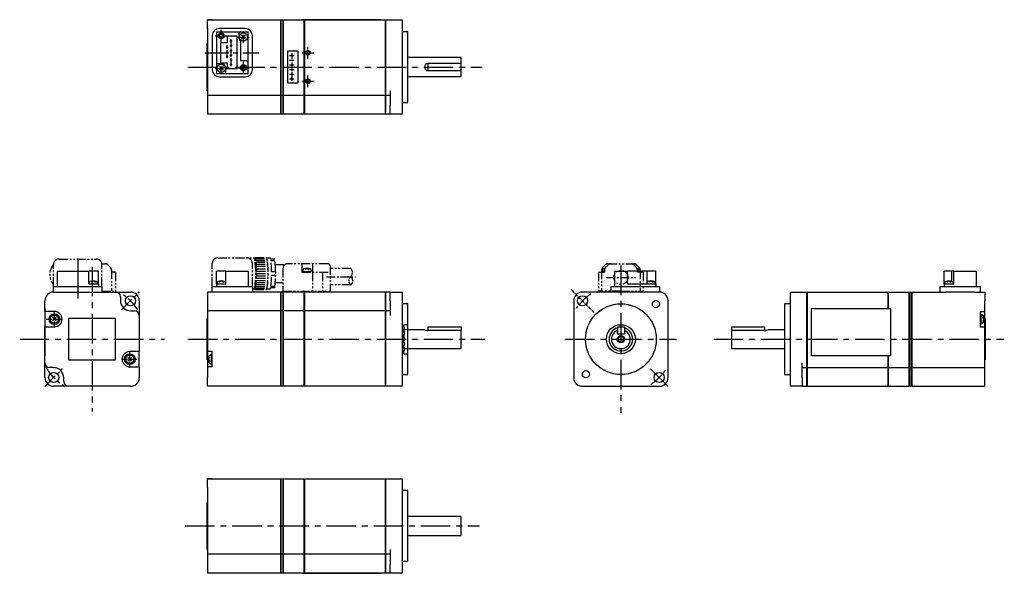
# Model space of a CAD drawing. Extents: x -162 to 255, y -99 to 135.
import ezdxf

# ---------------------------------------------------------------- set-up
doc = ezdxf.new("R2010")
doc.units = 0
for name, pattern in [('CENTER', [2, 1.25, -0.25, 0.25, -0.25]), ('DASHED', [0.75, 0.5, -0.25]), ('PHANTOM', [2.5, 1.25, -0.25, 0.25, -0.25, 0.25, -0.25])]:
    doc.linetypes.add(name, pattern=pattern)
for name, color, linetype in [('CENTER', 6, 'CENTER'), ('DASHED', 6, 'DASHED'), ('OUTLINE', 7, 'CONTINUOUS'), ('PHANTOM', 3, 'PHANTOM'), ('THIN_LINE', 6, 'CONTINUOUS')]:
    doc.layers.add(name, color=color, linetype=linetype)

msp = doc.modelspace()

# ---------------------------------------------------------------- linework, layer by layer
at = {"layer": 'CENTER', "ltscale": 2}
for p, q in [((-76.7, 126.14), (-76.7, 131.14)), ((-67.3, 125.64), (-67.3, 130.64)), ((-79.2, 128.64), (-74.2, 128.64)), ((-73.01, 126.49), (-72.09, 126.49)), ((-72.55, 115.74), (-72.55, 127.24)), ((-69.8, 128.14), (-64.8, 128.14)), ((-74.61, 123.89), (-73.69, 123.89)), ((-74.61, 121.89), (-73.69, 121.89)), ((-74.15, 119.14), (-74.15, 124.64)), ((-73.01, 124.49), (-72.09, 124.49)), ((-73.01, 122.49), (-72.09, 122.49)), ((-46.7, 121.35), (-46.7, 109.35)), ((-76.7, 112.34), (-76.7, 117.34)), ((-74.61, 119.89), (-73.69, 119.89)), ((-73.01, 120.49), (-72.09, 120.49)), ((-73.01, 118.49), (-72.09, 118.49)), ((-67.3, 112.64), (-67.3, 117.64)), ((-47.81, 120.35), (-45.7, 120.35)), ((-47.81, 118.35), (-45.7, 118.35)), ((-79.2, 114.84), (-74.2, 114.84)), ((-73.01, 116.49), (-72.09, 116.49)), ((-69.8, 115.14), (-64.8, 115.14)), ((-47.81, 116.35), (-45.7, 116.35)), ((-47.81, 114.35), (-45.7, 114.35)), ((-47.81, 112.35), (-45.7, 112.35)), ((-47.81, 110.35), (-45.7, 110.35)), ((-137.57, 34.22), (-137.57, 17.54)), ((-137.57, 32.7), (-137.57, 16.91)), ((-150.97, 8.5), (-143.97, 8.5)), ((-147.47, 5), (-147.47, 12)), ((-115.47, -12), (-115.47, -5)), ((-118.97, -8.5), (-111.97, -8.5))]:
    msp.add_line(p, q, dxfattribs=at)
at = {"layer": 'CENTER', "ltscale": 8}
msp.add_line((-83.59, 121.49), (-60.75, 121.49), dxfattribs=at)
at = {"layer": 'CENTER'}
for p, q in [((-42.4, 121.39), (-37.4, 121.39)), ((-39.9, 118.89), (-39.9, 123.89)), ((-42.4, 109.39), (-37.4, 109.39)), ((-39.9, 106.89), (-39.9, 111.89)), ((81.47, 11.35), (71.64, 21.17)), ((105.36, -12.55), (112.8, -19.98))]:
    msp.add_line(p, q, dxfattribs=at)
at = {"layer": 'CENTER', "ltscale": 10}
for p, q in [((-90.77, 115.39), (33.79, 115.39)), ((-131.47, 30.7), (-131.47, -30.7)), ((92.82, 31.19), (92.82, -31.19)), ((-90.77, 0), (35.11, 0)), ((-162.18, 0), (-100.77, 0)), ((69.18, 0), (116.46, 0)), ((132.18, 0), (255.43, 0)), ((-92.04, -79.2), (32.79, -79.2))]:
    msp.add_line(p, q, dxfattribs=at)
at = {"layer": 'CENTER', "ltscale": 3}
for p, q in [((-32.09, 26.5), (-19.73, 26.5)), ((86.63, 26.2), (99, 26.2))]:
    msp.add_line(p, q, dxfattribs=at)
at = {"layer": 'CENTER', "ltscale": 5}
for p, q in [((-118.98, 12.49), (-111.44, 20.03)), ((-151.51, -20.03), (-143.97, -12.49))]:
    msp.add_line(p, q, dxfattribs=at)
for centre, start, end in [((-131.47, 0), 32.8461, 57.1539), ((92.82, 0), 123.6899, 146.3101), ((-131.47, 0), 211.6661, 238.3339), ((92.82, 0), 303.3415, 326.6585)]:
    msp.add_arc(centre, 23, start, end, dxfattribs=at)
at = {"layer": 'DASHED', "ltscale": 3}
for p, q in [((0.8, -6.15), (0.8, 6.15)), ((2.5, 6.15), (0.8, 6.15)), ((1, 5), (0.8, 5)), ((1, -5), (1, 5)), ((2.5, 4), (1, 4)), ((1, -4), (2.5, -4)), ((0.8, -5), (1, -5)), ((0.8, -6.15), (2.5, -6.15))]:
    msp.add_line(p, q, dxfattribs=at)
at = {"layer": 'OUTLINE'}
for p, q in [((-80.5, 135.39), (-82.5, 135.39)), ((-82.5, 131.69), (-82.5, 135.39)), ((-82.5, 135.39), (-51.6, 135.39)), ((-51.6, 135.39), (-51.6, 131.69)), ((-51.6, 135.19), (-51.4, 135.19)), ((-51.4, 135.39), (-51.4, 131.69)), ((-51.4, 135.39), (-50.6, 135.39)), ((-50.6, 135.39), (-50.6, 131.69)), ((-50.6, 135.19), (-50.4, 135.19)), ((-50.4, 135.39), (-41.6, 135.39)), ((-50.4, 135.39), (-50.4, 131.69)), ((-42.5, 135.49), (-42.5, 135.39)), ((-9, 135.49), (-42.5, 135.49)), ((-41.4, 135.39), (-41.6, 135.39)), ((-41.6, 135.39), (-41.6, 131.69)), ((-41.6, 135.19), (-41.4, 135.19)), ((-41.4, 135.39), (-41.4, 131.69)), ((-41.4, 135.39), (-7.2, 135.39)), ((-9, 135.49), (-9, 135.39)), ((-7.2, 135.39), (-7.2, 131.69)), ((-7.2, 135.19), (-7, 135.19)), ((-7, 135.39), (-7, 131.69)), ((-7, 135.39), (0, 135.39)), ((0, 135.39), (0, 131.69)), ((-82.5, 131.69), (-82.5, 105.39)), ((-78.75, 130.24), (-78.75, 116.84)), ((-69.3, 130.24), (-78.75, 130.24)), ((-66.5, 131.74), (-77.5, 131.74)), ((-65.25, 130.24), (-69.3, 130.24)), ((-69.3, 130.24), (-69.3, 128.14)), ((-65.25, 118.24), (-65.25, 130.24)), ((-51.6, 131.69), (-51.6, 105.39)), ((-51.4, 131.69), (-51.4, 105.39)), ((-50.6, 131.69), (-50.6, 105.39)), ((-50.4, 131.69), (-50.4, 105.39)), ((-41.6, 131.69), (-41.6, 105.39)), ((-41.4, 131.69), (-41.4, 105.39)), ((-7.2, 131.69), (-7.2, 105.39)), ((-7, 131.69), (-7, 105.39)), ((0, 131.69), (0, 99.09)), ((2.5, 130.39), (0, 130.39)), ((2.5, 100.39), (2.5, 130.39)), ((-82.6, 125.39), (-82.5, 125.39)), ((-82.6, 105.39), (-82.6, 125.39)), ((-80.5, 128.74), (-80.5, 114.24)), ((-74.2, 125.74), (-77, 125.74)), ((-77, 125.74), (-77, 117.24)), ((-74.2, 128.54), (-74.2, 125.74)), ((-70, 128.54), (-74.2, 128.54)), ((-70, 114.74), (-70, 128.54)), ((-68.5, 126.54), (-68.5, 118.24)), ((-66.52, 128.92), (-68.08, 127.37)), ((-66.52, 127.37), (-68.08, 128.92)), ((-63.5, 114.24), (-63.5, 128.74)), ((-44.1, 122.09), (-48.6, 122.09)), ((-48.6, 122.09), (-48.6, 108.69)), ((-44.1, 108.69), (-44.1, 122.09)), ((-77, 117.24), (-74.2, 117.24)), ((-74.2, 117.24), (-74.2, 114.74)), ((-68.5, 118.24), (-65.25, 118.24)), ((-65.25, 112.74), (-65.25, 118.24)), ((25, 119.39), (2.5, 119.39)), ((25, 116.89), (25, 119.39)), ((-78.75, 116.84), (-78.75, 112.74)), ((-76.7, 116.84), (-78.75, 116.84)), ((-75.92, 115.62), (-77.48, 114.07)), ((-75.92, 114.07), (-77.48, 115.62)), ((-74.7, 112.74), (-74.7, 114.84)), ((-74.2, 114.74), (-70, 114.74)), ((-72.8, 116.74), (-72.8, 116.24)), ((-72.3, 116.74), (-72.8, 116.74)), ((-72.8, 116.24), (-72.3, 116.24)), ((-72.3, 116.24), (-72.3, 116.74)), ((25, 116.89), (11, 116.89)), ((11, 116.89), (11, 113.89)), ((11, 113.89), (25, 113.89)), ((25, 113.89), (25, 116.89)), ((25, 111.39), (25, 113.89)), ((-78.75, 112.74), (-74.7, 112.74)), ((-77.5, 111.24), (-66.5, 111.24)), ((-74.7, 112.74), (-65.25, 112.74)), ((-48.6, 108.69), (-44.1, 108.69)), ((-47, 110.79), (-47, 109.99)), ((-46.4, 110.79), (-47, 110.79)), ((-47, 109.99), (-46.4, 109.99)), ((-46.4, 109.99), (-46.4, 110.79)), ((2.5, 111.39), (25, 111.39)), ((-82.6, 105.39), (-82.5, 105.39)), ((-82.5, 105.39), (-82.5, 103.39)), ((-51.6, 105.39), (-51.6, 103.39)), ((-51.4, 105.39), (-51.4, 103.39)), ((-50.6, 105.39), (-50.6, 103.39)), ((-50.4, 105.39), (-50.4, 103.39)), ((-41.6, 105.39), (-41.6, 103.39)), ((-41.4, 105.39), (-41.4, 103.39)), ((-7.2, 105.39), (-7.2, 103.39)), ((-7, 105.39), (-7, 103.39)), ((-5, 105.39), (-5, 99.09)), ((-82.5, 103.39), (-82.5, 98.89)), ((-51.6, 103.39), (-82.5, 103.39)), ((-51.6, 103.59), (-51.4, 103.59)), ((-51.6, 103.39), (-51.6, 98.89)), ((-51.4, 103.39), (-51.4, 98.89)), ((-50.6, 103.39), (-51.4, 103.39)), ((-50.6, 103.59), (-50.4, 103.59)), ((-50.6, 103.39), (-50.6, 98.89)), ((-50.4, 103.39), (-50.4, 98.89)), ((-41.6, 103.39), (-50.4, 103.39)), ((-41.6, 103.59), (-41.4, 103.59)), ((-41.6, 103.39), (-41.6, 98.89)), ((-41.4, 103.39), (-41.4, 98.89)), ((-7.2, 103.39), (-41.4, 103.39)), ((-7.2, 103.59), (-7, 103.59)), ((-7.2, 103.39), (-7.2, 98.89)), ((-7, 103.39), (-7, 98.89)), ((-5, 103.39), (-7, 103.39)), ((0, 100.39), (2.5, 100.39)), ((-82.5, 98.89), (-82.5, 97.39)), ((-82.5, 97.39), (-82.5, 95.39)), ((-51.6, 98.89), (-51.6, 97.39)), ((-51.6, 97.39), (-51.6, 95.39)), ((-51.4, 98.89), (-51.4, 97.39)), ((-51.4, 97.39), (-51.4, 95.39)), ((-50.6, 98.89), (-50.6, 97.39)), ((-50.6, 97.39), (-50.6, 95.39)), ((-50.4, 98.89), (-50.4, 97.39)), ((-50.4, 97.39), (-50.4, 95.39)), ((-41.6, 98.89), (-41.6, 97.39)), ((-41.6, 97.39), (-41.6, 95.39)), ((-41.4, 98.89), (-41.4, 97.39)), ((-41.4, 97.39), (-41.4, 95.39)), ((-7.2, 98.89), (-7.2, 97.39)), ((-7.2, 97.39), (-7.2, 95.39)), ((-7, 98.89), (-7, 97.39)), ((-7, 97.39), (-7, 95.39)), ((-5, 95.39), (-5, 99.09)), ((0, 99.09), (0, 95.39)), ((-80.5, 95.39), (-82.5, 95.39)), ((-51.6, 95.39), (-82.5, 95.39)), ((-51.6, 95.59), (-51.4, 95.59)), ((-50.6, 95.39), (-51.4, 95.39)), ((-50.6, 95.59), (-50.4, 95.59)), ((-41.6, 95.39), (-50.4, 95.39)), ((-41.6, 95.59), (-41.4, 95.59)), ((-7.2, 95.39), (-41.4, 95.39)), ((-7.2, 95.59), (-7, 95.59)), ((-5, 95.39), (-7, 95.39)), ((0, 95.39), (-5, 95.39)), ((-146.32, 28.8), (-146.32, 22.4)), ((-146.32, 28.8), (-132.92, 28.8)), ((-132.92, 23.4), (-132.92, 28.8)), ((-130.92, 28.8), (-132.92, 28.8)), ((-128.82, 28.8), (-130.92, 28.8)), ((-128.82, 23.4), (-128.82, 28.8)), ((-78.75, 23.4), (-78.75, 28.8)), ((-76.7, 28.8), (-78.75, 28.8)), ((-74.7, 28.8), (-76.7, 28.8)), ((-74.7, 28.8), (-65.25, 28.8)), ((-74.7, 23.4), (-74.7, 28.8)), ((-65.25, 28.8), (-65.25, 22.4)), ((90.17, 28.8), (90.17, 22.4)), ((90.17, 28.8), (95.67, 28.8)), ((95.67, 23.4), (95.67, 28.8)), ((103.97, 28.8), (95.67, 28.8)), ((103.97, 24.32), (103.97, 28.8)), ((105.57, 28.8), (103.97, 28.8)), ((107.67, 28.8), (105.57, 28.8)), ((107.67, 23.4), (107.67, 28.8)), ((233.21, 28.8), (229.96, 28.8)), ((229.96, 23.4), (229.96, 28.8)), ((234.01, 28.8), (233.21, 28.8)), ((233.21, 24.54), (233.21, 28.8)), ((234.01, 28.8), (243.46, 28.8)), ((234.01, 23.4), (234.01, 28.8)), ((243.46, 28.8), (243.46, 22.4)), ((-147.82, 22.4), (-144.82, 22.4)), ((-147.82, 20), (-147.82, 22.4)), ((-144.82, 22.4), (-130.32, 22.4)), ((-132.92, 23.4), (-128.82, 23.4)), ((-132.67, 23.93), (-132.67, 23.4)), ((-132.67, 23.93), (-132.67, 23.4)), ((-130.92, 24.7), (-131.87, 24.14)), ((-130.92, 24.7), (-129.98, 24.14)), ((-130.32, 22.4), (-127.32, 22.4)), ((-129.17, 23.4), (-129.17, 23.93)), ((-129.17, 23.93), (-129.17, 23.4)), ((-128.82, 23.4), (-128.82, 22.4)), ((-127.32, 22.4), (-127.32, 20)), ((-80.5, 22.4), (-77.5, 22.4)), ((-80.5, 20), (-80.5, 22.4)), ((-78.75, 23.4), (-78.75, 22.4)), ((-78.75, 23.4), (-74.7, 23.4)), ((-78.45, 23.93), (-78.45, 23.4)), ((-76.7, 24.7), (-77.64, 24.14)), ((-77.5, 22.4), (-66.5, 22.4)), ((-76.7, 24.7), (-75.76, 24.14)), ((-74.95, 23.93), (-74.95, 23.4)), ((-66.5, 22.4), (-63.5, 22.4)), ((-63.5, 22.4), (-63.5, 20)), ((88.67, 20), (88.67, 22.4)), ((88.67, 22.4), (91.67, 22.4)), ((91.67, 22.4), (106.17, 22.4)), ((95.67, 23.4), (107.67, 23.4)), ((103.82, 23.93), (103.82, 23.4)), ((105.57, 24.7), (104.62, 24.14)), ((105.57, 24.7), (106.51, 24.14)), ((106.17, 22.4), (109.17, 22.4)), ((107.32, 23.93), (107.32, 23.4)), ((107.67, 23.4), (107.67, 22.4)), ((109.17, 22.4), (109.17, 20)), ((228.21, 22.4), (231.21, 22.4)), ((228.21, 20), (228.21, 22.4)), ((229.96, 23.4), (234.01, 23.4)), ((229.96, 23.4), (229.96, 22.4)), ((230.26, 23.93), (230.26, 23.4)), ((232.01, 24.7), (231.06, 24.14)), ((231.21, 22.4), (242.21, 22.4)), ((232.01, 24.7), (232.95, 24.14)), ((233.76, 23.93), (233.76, 23.4)), ((242.21, 22.4), (245.21, 22.4)), ((245.21, 22.4), (245.21, 20)), ((-147.77, 20), (-121.47, 20)), ((-121.47, 20), (-115.17, 20)), ((-119.47, 18), (-119.47, 16.5)), ((-82.5, 20), (-82.5, 18)), ((-51.6, 20), (-82.5, 20)), ((-82.5, 18), (-82.5, 16.5)), ((-51.6, 20), (-51.6, 18)), ((-51.6, 19.8), (-51.4, 19.8)), ((-51.6, 18), (-51.6, 16.5)), ((-51.4, 20), (-51.4, 18)), ((-50.6, 20), (-51.4, 20)), ((-51.4, 18), (-51.4, 16.5)), ((-50.6, 20), (-50.6, 18)), ((-50.6, 19.8), (-50.4, 19.8)), ((-50.6, 18), (-50.6, 16.5)), ((-50.4, 20), (-50.4, 18)), ((-41.6, 20), (-50.4, 20)), ((-50.4, 18), (-50.4, 16.5)), ((-41.6, 20), (-41.6, 18)), ((-41.6, 19.8), (-41.4, 19.8)), ((-41.6, 18), (-41.6, 16.5)), ((-41.4, 20), (-41.4, 18)), ((-7.2, 20), (-41.4, 20)), ((-41.4, 18), (-41.4, 16.5)), ((-7.2, 20), (-7.2, 18)), ((-7.2, 19.8), (-7, 19.8)), ((-7.2, 18), (-7.2, 16.5)), ((-7, 20), (-7, 18)), ((-5, 20), (-7, 20)), ((-7, 18), (-7, 16.5)), ((-5, 16.3), (-5, 20)), ((-5, 20), (0, 20)), ((0, 20), (0, 16.3)), ((109.12, 20), (76.52, 20)), ((164.71, 20), (171.71, 20)), ((164.71, 16.3), (164.71, 20)), ((171.71, 16.3), (171.71, 20)), ((171.91, 19.8), (171.71, 19.8)), ((171.91, 20), (206.11, 20)), ((171.91, 16.3), (171.91, 20)), ((206.11, 16.3), (206.11, 20)), ((206.31, 19.8), (206.11, 19.8)), ((206.31, 16.3), (206.31, 20)), ((206.31, 20), (215.11, 20)), ((215.11, 16.3), (215.11, 20)), ((215.31, 19.8), (215.11, 19.8)), ((215.31, 16.3), (215.31, 20)), ((215.31, 20), (216.11, 20)), ((216.11, 16.3), (216.11, 20)), ((216.31, 19.8), (216.11, 19.8)), ((216.31, 20), (230.66, 20)), ((216.31, 16.3), (216.31, 20)), ((231.21, 20), (230.66, 20)), ((242.21, 20), (231.21, 20)), ((242.75, 20), (242.21, 20)), ((242.75, 20), (247.21, 20)), ((247.21, 20), (247.21, 16.3)), ((-151.57, 13), (-151.57, -7)), ((-151.57, 13), (-151.47, 13)), ((-151.47, 11.75), (-151.47, 16.3)), ((-111.47, 16.3), (-111.47, 10)), ((-82.5, 16.5), (-82.5, 12)), ((-51.6, 16.5), (-51.6, 12)), ((-51.4, 16.5), (-51.4, 12)), ((-50.6, 16.5), (-50.6, 12)), ((-50.4, 16.5), (-50.4, 12)), ((-41.6, 16.5), (-41.6, 12)), ((-41.4, 16.5), (-41.4, 12)), ((-7.2, 16.5), (-7.2, 12)), ((-7, 16.5), (-7, 12)), ((-5, 16.3), (-5, 10)), ((0, 16.3), (0, -16.3)), ((2.5, 15), (0, 15)), ((2.5, 0), (2.5, 15)), ((72.82, 16.3), (72.82, -16.3)), ((112.82, -16.3), (112.82, 16.3)), ((112.92, 13), (112.82, 13)), ((112.92, -7), (112.92, 13)), ((162.21, 15), (162.21, -15)), ((164.71, 15), (162.21, 15)), ((164.71, -16.3), (164.71, 16.3)), ((171.71, -10), (171.71, 16.3)), ((171.91, -10), (171.91, 16.3)), ((173.71, 13), (207.21, 13)), ((173.71, -7), (173.71, 13)), ((206.11, 13), (206.11, 16.3)), ((206.31, 13), (206.31, 16.3)), ((207.21, 13), (207.21, -7)), ((215.11, -10), (215.11, 16.3)), ((215.31, -10), (215.31, 16.3)), ((216.11, -10), (216.11, 16.3)), ((216.31, -10), (216.31, 16.3)), ((247.21, 11.75), (247.21, 16.3)), ((-151.47, 11.75), (-151.47, 5.25)), ((-147.47, 11.75), (-151.47, 11.75)), ((-146.7, 7.72), (-148.25, 9.28)), ((-146.7, 9.28), (-148.25, 7.72)), ((-121.47, 8.75), (-141.47, 8.75)), ((-141.47, 8.75), (-141.47, -8.75)), ((-121.47, -8.75), (-121.47, 8.75)), ((-114.97, 12), (-113.47, 12)), ((-111.47, 10), (-111.47, -5.25)), ((-82.6, -8.75), (-82.6, 8.75)), ((-82.6, 8.75), (-82.5, 8.75)), ((-82.5, 12), (-82.5, 10)), ((-51.6, 12), (-82.5, 12)), ((-82.5, 10), (-82.5, -5.25)), ((-51.6, 12), (-51.6, 10)), ((-51.6, 11.8), (-51.4, 11.8)), ((-51.6, 10), (-51.6, -16.3)), ((-51.4, 12), (-51.4, 10)), ((-50.6, 12), (-51.4, 12)), ((-51.4, 10), (-51.4, -16.3)), ((-50.6, 12), (-50.6, 10)), ((-50.6, 11.8), (-50.4, 11.8)), ((-50.6, 10), (-50.6, -16.3)), ((-50.4, 12), (-50.4, 10)), ((-41.6, 12), (-50.4, 12)), ((-50.4, 10), (-50.4, -16.3)), ((-41.6, 12), (-41.6, 10)), ((-41.6, 11.8), (-41.4, 11.8)), ((-41.6, 10), (-41.6, -16.3)), ((-41.4, 12), (-41.4, 10)), ((-7.2, 12), (-41.4, 12)), ((-41.4, 10), (-41.4, -16.3)), ((-7.2, 12), (-7.2, 10)), ((-7.2, 11.8), (-7, 11.8)), ((-7.2, 10), (-7.2, -16.3)), ((-7, 12), (-7, 10)), ((-5, 12), (-7, 12)), ((-7, 10), (-7, -16.3)), ((245.21, 11.75), (247.21, 11.75)), ((245.21, 11.75), (245.21, 5.25)), ((245.51, 10.75), (245.21, 10.75)), ((245.51, 10.75), (245.51, 8.5)), ((246.03, 10.25), (245.51, 10.25)), ((245.51, 8.5), (245.51, 6.25)), ((246.81, 8.5), (246.24, 9.44)), ((246.81, 8.5), (246.24, 7.56)), ((247.21, 5.25), (247.21, 11.75)), ((247.31, 8.75), (247.21, 8.75)), ((247.31, 8.75), (247.31, -8.75)), ((-151.47, -10), (-151.47, 5.25)), ((-151.47, 5.25), (-147.47, 5.25)), ((11, 5.2), (25, 5.2)), ((11, 5.2), (11, 3.71)), ((25, 5.2), (25, 3.71)), ((91.32, 5.2), (94.32, 5.2)), ((91.32, 5.2), (91.32, 2.2)), ((94.32, 5.2), (94.32, 2.2)), ((139.71, 5.2), (153.71, 5.2)), ((139.71, 5.2), (139.71, 3.71)), ((153.71, 5.2), (153.71, 3.71)), ((245.21, 6.25), (245.51, 6.25)), ((245.21, 5.25), (247.21, 5.25)), ((246.03, 6.75), (245.51, 6.75)), ((247.21, -10), (247.21, 5.25)), ((9.5, 4), (2.5, 4)), ((2.5, -15), (2.5, 0)), ((25, 3.71), (11, 3.71)), ((25, -4), (25, 3.71)), ((91.32, 2.2), (91.32, 3.71)), ((91.32, 2.2), (94.32, 2.2)), ((91.32, 2.2), (94.32, 2.2)), ((94.32, 3.71), (94.32, 2.2)), ((139.71, 3.71), (139.71, -4)), ((153.71, 3.71), (139.71, 3.71)), ((162.21, 4), (155.21, 4)), ((2.5, -4), (25, -4)), ((139.71, -4), (162.21, -4)), ((-151.57, -7), (-151.47, -7)), ((-114.7, -9.28), (-116.25, -7.72)), ((-114.7, -7.72), (-116.25, -9.28)), ((-111.47, -5.25), (-115.47, -5.25)), ((-111.47, -11.75), (-111.47, -5.25)), ((-82.5, -5.25), (-82.5, -11.75)), ((-80.5, -5.25), (-82.5, -5.25)), ((-82.1, -8.5), (-81.54, -7.56)), ((-81.33, -6.75), (-80.8, -6.75)), ((-80.8, -8.5), (-80.8, -6.25)), ((-80.5, -6.25), (-80.8, -6.25)), ((-80.5, -11.75), (-80.5, -5.25)), ((112.92, -7), (112.82, -7)), ((207.21, -7), (173.71, -7)), ((206.11, -10), (206.11, -7)), ((206.31, -10), (206.31, -7)), ((-151.47, -16.3), (-151.47, -10)), ((-147.97, -12), (-149.47, -12)), ((-141.47, -8.75), (-121.47, -8.75)), ((-115.47, -11.75), (-111.47, -11.75)), ((-111.47, -11.75), (-111.47, -16.3)), ((-82.6, -8.75), (-82.5, -8.75)), ((-82.5, -11.75), (-82.5, -16.3)), ((-80.5, -11.75), (-82.5, -11.75)), ((-82.1, -8.5), (-81.54, -9.44)), ((-81.33, -10.25), (-80.8, -10.25)), ((-80.8, -10.75), (-80.8, -8.5)), ((-80.8, -10.75), (-80.5, -10.75)), ((169.71, -16.3), (169.71, -10)), ((169.71, -12), (171.71, -12)), ((171.71, -12), (171.71, -10)), ((171.91, -11.8), (171.71, -11.8)), ((171.71, -16.5), (171.71, -12)), ((171.91, -12), (171.91, -10)), ((171.91, -16.5), (171.91, -12)), ((171.91, -12), (206.11, -12)), ((206.11, -12), (206.11, -10)), ((206.31, -11.8), (206.11, -11.8)), ((206.11, -16.5), (206.11, -12)), ((206.31, -12), (206.31, -10)), ((206.31, -16.5), (206.31, -12)), ((206.31, -12), (215.11, -12)), ((215.11, -12), (215.11, -10)), ((215.31, -11.8), (215.11, -11.8)), ((215.11, -16.5), (215.11, -12)), ((215.31, -12), (215.31, -10)), ((215.31, -16.5), (215.31, -12)), ((215.31, -12), (216.11, -12)), ((216.11, -12), (216.11, -10)), ((216.31, -11.8), (216.11, -11.8)), ((216.11, -16.5), (216.11, -12)), ((216.31, -12), (216.31, -10)), ((216.31, -16.5), (216.31, -12)), ((216.31, -12), (247.21, -12)), ((247.31, -8.75), (247.21, -8.75)), ((247.21, -12), (247.21, -10)), ((247.21, -16.5), (247.21, -12)), ((-143.47, -18), (-143.47, -16.5)), ((-82.5, -20), (-82.5, -16.3)), ((-51.6, -16.3), (-51.6, -20)), ((-51.4, -16.3), (-51.4, -20)), ((-50.6, -16.3), (-50.6, -20)), ((-50.4, -16.3), (-50.4, -20)), ((-41.6, -16.3), (-41.6, -20)), ((-41.4, -16.3), (-41.4, -20)), ((-7.2, -16.3), (-7.2, -20)), ((-7, -16.3), (-7, -20)), ((0, -15), (2.5, -15)), ((0, -16.3), (0, -20)), ((162.21, -15), (164.71, -15)), ((164.71, -20), (164.71, -16.3)), ((169.71, -16.3), (169.71, -20)), ((171.71, -18), (171.71, -16.5)), ((171.91, -18), (171.91, -16.5)), ((206.11, -18), (206.11, -16.5)), ((206.31, -18), (206.31, -16.5)), ((215.11, -18), (215.11, -16.5)), ((215.31, -18), (215.31, -16.5)), ((216.11, -18), (216.11, -16.5)), ((216.31, -18), (216.31, -16.5)), ((247.21, -18), (247.21, -16.5)), ((-141.47, -20), (-147.77, -20)), ((-115.17, -20), (-141.47, -20)), ((-51.6, -20), (-82.5, -20)), ((-51.6, -19.8), (-51.4, -19.8)), ((-50.6, -20), (-51.4, -20)), ((-50.6, -19.8), (-50.4, -19.8)), ((-41.6, -20), (-50.4, -20)), ((-41.6, -19.8), (-41.4, -19.8)), ((-7.2, -20), (-41.4, -20)), ((-7.2, -19.8), (-7, -19.8)), ((0, -20), (-7, -20)), ((76.52, -20), (109.12, -20)), ((169.71, -20), (164.71, -20)), ((169.71, -20), (171.71, -20)), ((171.71, -20), (171.71, -18)), ((171.91, -19.8), (171.71, -19.8)), ((171.91, -20), (171.91, -18)), ((171.91, -20), (206.11, -20)), ((206.11, -20), (206.11, -18)), ((206.31, -19.8), (206.11, -19.8)), ((206.31, -20), (206.31, -18)), ((206.31, -20), (215.11, -20)), ((215.11, -20), (215.11, -18)), ((215.31, -19.8), (215.11, -19.8)), ((215.31, -20), (215.31, -18)), ((215.31, -20), (216.11, -20)), ((216.11, -20), (216.11, -18)), ((216.31, -19.8), (216.11, -19.8)), ((216.31, -20), (216.31, -18)), ((216.31, -20), (247.21, -20)), ((247.21, -20), (247.21, -18)), ((-80.5, -59.2), (-82.5, -59.2)), ((-82.5, -62.9), (-82.5, -59.2)), ((-82.5, -59.2), (-51.6, -59.2)), ((-51.6, -59.2), (-51.6, -62.9)), ((-51.6, -59.4), (-51.4, -59.4)), ((-51.4, -59.2), (-51.4, -62.9)), ((-51.4, -59.2), (-50.6, -59.2)), ((-50.6, -59.2), (-50.6, -62.9)), ((-50.6, -59.4), (-50.4, -59.4)), ((-50.4, -59.2), (-50.4, -62.9)), ((-50.4, -59.2), (-41.6, -59.2)), ((-41.6, -59.2), (-41.6, -62.9)), ((-41.6, -59.4), (-41.4, -59.4)), ((-41.4, -59.2), (-41.4, -62.9)), ((-41.4, -59.2), (-7.2, -59.2)), ((-7.2, -59.2), (-7.2, -62.9)), ((-7.2, -59.4), (-7, -59.4)), ((-7, -59.2), (-7, -62.9)), ((-7, -59.2), (0, -59.2)), ((0, -59.2), (0, -62.9)), ((-82.5, -62.9), (-82.5, -89.2)), ((-51.6, -62.9), (-51.6, -89.2)), ((-51.4, -62.9), (-51.4, -89.2)), ((-50.6, -62.9), (-50.6, -89.2)), ((-50.4, -62.9), (-50.4, -89.2)), ((-41.6, -62.9), (-41.6, -89.2)), ((-41.4, -62.9), (-41.4, -89.2)), ((-7.2, -62.9), (-7.2, -89.2)), ((-7, -62.9), (-7, -89.2)), ((0, -62.9), (0, -95.5)), ((2.5, -64.2), (0, -64.2)), ((2.5, -94.2), (2.5, -64.2)), ((-82.6, -69.2), (-82.5, -69.2)), ((-82.6, -89.2), (-82.6, -69.2)), ((25, -75.2), (2.5, -75.2)), ((25, -83.2), (25, -75.2)), ((2.5, -83.2), (25, -83.2)), ((-82.6, -89.2), (-82.5, -89.2)), ((-82.5, -89.2), (-82.5, -91.2)), ((-82.5, -91.2), (-82.5, -95.7)), ((-51.6, -91.2), (-82.5, -91.2)), ((-51.6, -89.2), (-51.6, -91.2)), ((-51.6, -91), (-51.4, -91)), ((-51.6, -91.2), (-51.6, -95.7)), ((-51.4, -89.2), (-51.4, -91.2)), ((-51.4, -91.2), (-51.4, -95.7)), ((-50.6, -91.2), (-51.4, -91.2)), ((-50.6, -89.2), (-50.6, -91.2)), ((-50.6, -91), (-50.4, -91)), ((-50.6, -91.2), (-50.6, -95.7)), ((-50.4, -89.2), (-50.4, -91.2)), ((-50.4, -91.2), (-50.4, -95.7)), ((-41.6, -91.2), (-50.4, -91.2)), ((-41.6, -89.2), (-41.6, -91.2)), ((-41.6, -91), (-41.4, -91)), ((-41.6, -91.2), (-41.6, -95.7)), ((-41.4, -89.2), (-41.4, -91.2)), ((-41.4, -91.2), (-41.4, -95.7)), ((-7.2, -91.2), (-41.4, -91.2)), ((-7.2, -89.2), (-7.2, -91.2)), ((-7.2, -91), (-7, -91)), ((-7.2, -91.2), (-7.2, -95.7)), ((-7, -89.2), (-7, -91.2)), ((-7, -91.2), (-7, -95.7)), ((-5, -91.2), (-7, -91.2)), ((-5, -89.2), (-5, -95.5)), ((-82.5, -95.7), (-82.5, -97.2)), ((-51.6, -95.7), (-51.6, -97.2)), ((-51.4, -95.7), (-51.4, -97.2)), ((-50.6, -95.7), (-50.6, -97.2)), ((-50.4, -95.7), (-50.4, -97.2)), ((-41.6, -95.7), (-41.6, -97.2)), ((-41.4, -95.7), (-41.4, -97.2)), ((-7.2, -95.7), (-7.2, -97.2)), ((-7, -95.7), (-7, -97.2)), ((-5, -99.2), (-5, -95.5)), ((0, -94.2), (2.5, -94.2)), ((0, -95.5), (0, -99.2)), ((-82.5, -97.2), (-82.5, -99.2)), ((-80.5, -99.2), (-82.5, -99.2)), ((-51.6, -99.2), (-82.5, -99.2)), ((-51.6, -97.2), (-51.6, -99.2)), ((-51.6, -99), (-51.4, -99)), ((-51.4, -97.2), (-51.4, -99.2)), ((-50.6, -99.2), (-51.4, -99.2)), ((-50.6, -97.2), (-50.6, -99.2)), ((-50.6, -99), (-50.4, -99)), ((-50.4, -97.2), (-50.4, -99.2)), ((-41.6, -99.2), (-50.4, -99.2)), ((-42.5, -99.3), (-42.5, -99.2)), ((-42.5, -99.3), (-9, -99.3)), ((-41.6, -97.2), (-41.6, -99.2)), ((-41.6, -99), (-41.4, -99)), ((-41.6, -99.2), (-41.4, -99.2)), ((-41.4, -97.2), (-41.4, -99.2)), ((-7.2, -99.2), (-41.4, -99.2)), ((-9, -99.3), (-9, -99.2)), ((-7.2, -97.2), (-7.2, -99.2)), ((-7.2, -99), (-7, -99)), ((-7, -97.2), (-7, -99.2)), ((-5, -99.2), (-7, -99.2)), ((0, -99.2), (-5, -99.2))]:
    msp.add_line(p, q, dxfattribs=at)
for centre, radius in [((-76.7, 128.64), 1.25), ((-67.3, 128.14), 1.75), ((-76.7, 128.64), 0.8), ((-39.9, 121.39), 0.8), ((-76.7, 114.84), 1.75), ((-67.3, 115.14), 1.25), ((-67.3, 115.14), 0.8), ((-39.9, 109.39), 0.8), ((-115.21, 16.26), 2.15), ((76.55, 16.26), 2.15), ((92.82, 0), 15), ((107.67, 14.85), 1.5), ((-147.47, 8.5), 2.25), ((-147.47, 8.5), 1.75), ((92.82, 0), 6.15), ((92.82, 0), 1.2), ((-115.47, -8.5), 2.25), ((-115.47, -8.5), 1.75), ((-147.74, -16.26), 2.15), ((77.97, -14.85), 1.5), ((109.08, -16.26), 2.15)]:
    msp.add_circle(centre, radius, dxfattribs=at)
for centre, radius, start, end in [((-77.5, 128.74), 3, 90, 180), ((-66.5, 128.74), 3, 0, 90), ((-67.3, 128.14), 2, 180, 233.1301), ((-77.5, 114.24), 3, 180, 270), ((-76.7, 114.84), 2, 0, 90), ((-66.5, 114.24), 3, 270, 0), ((11, 115.39), 1.5, 90, 270), ((-132.07, 23.93), 0.6, 107.1498, 180), ((-130.92, 20.2), 4.5, 72.8502, 107.1498), ((-129.77, 23.93), 0.6, 0, 72.8502), ((-77.85, 23.93), 0.6, 107.1498, 180), ((-76.7, 20.2), 4.5, 72.8502, 107.1498), ((-75.55, 23.93), 0.6, 0, 72.8502), ((104.42, 23.93), 0.6, 107.1498, 180), ((105.57, 20.2), 4.5, 72.8502, 107.1498), ((106.72, 23.93), 0.6, 0, 72.8502), ((230.86, 23.93), 0.6, 107.1498, 180), ((232.01, 20.2), 4.5, 72.8502, 107.1498), ((233.16, 23.93), 0.6, 0, 72.8502), ((-147.77, 16.3), 3.7, 90, 180), ((-121.47, 18), 2, 0, 90), ((-115.17, 16.3), 3.7, 0, 90), ((76.52, 16.3), 3.7, 90, 180), ((109.12, 16.3), 3.7, 0, 90), ((-114.97, 16.5), 4.5, 180, 270), ((-147.47, 8.5), 3.25, 270, 90), ((-113.47, 10), 2, 0, 90), ((246.03, 9.65), 0.6, 17.1498, 90), ((242.31, 8.5), 4.5, 342.8502, 17.1498), ((92.82, 0), 5, 180, 72.5424), ((92.82, 0), 5, 107.4576, 180), ((246.03, 7.35), 0.6, 270, 342.8502), ((11.08, 8.13), 4.42, 249.0443, 268.9313), ((92.82, 0), 4, 112.0243, 67.9757), ((153.62, 8.13), 4.42, 271.0687, 290.9557), ((-115.47, -8.5), 3.25, 90, 270), ((-77.6, -8.5), 4.5, 162.8502, 197.1498), ((-81.33, -7.35), 0.6, 90, 162.8502), ((-149.47, -10), 2, 180, 270), ((-147.97, -16.5), 4.5, 0, 90), ((-81.33, -9.65), 0.6, 197.1498, 270), ((-147.77, -16.3), 3.7, 180, 270), ((-115.17, -16.3), 3.7, 270, 0), ((76.52, -16.3), 3.7, 180, 270), ((109.12, -16.3), 3.7, 270, 0), ((-141.47, -18), 2, 180, 270)]:
    msp.add_arc(centre, radius, start, end, dxfattribs=at)
at = {"layer": 'PHANTOM', "ltscale": 3}
for p, q in [((-145.42, 34), (-129.72, 34)), ((-78.1, 34.5), (-62.61, 34.5)), ((-62.61, 34.5), (-62.37, 34.3)), ((-62.37, 34.3), (-62.24, 34.7)), ((-62.24, 34.7), (-57.32, 34.7)), ((-62.14, 34.1), (-57.23, 34.1)), ((-57.29, 34.5), (-55.82, 34.5)), ((-54.01, 33.9), (-55.73, 33.9)), ((-147.82, 22.4), (-147.82, 31.6)), ((-127.32, 32), (-126.05, 32)), ((-127.32, 22.4), (-127.32, 31.6)), ((-123.81, 30.59), (-124.64, 31.41)), ((-80.5, 22.4), (-80.5, 32.1)), ((-63.5, 22.4), (-63.5, 32.1)), ((-62.02, 33.4), (-57.13, 33.4)), ((-61.91, 32.6), (-57.03, 32.6)), ((-61.82, 31.8), (-56.95, 31.8)), ((-61.73, 30.9), (-56.87, 30.9)), ((-61.67, 29.9), (-56.81, 29.9)), ((-55.65, 33.3), (-54.47, 33.3)), ((-53.77, 31.7), (-49.55, 31.7)), ((-50.5, 30), (-50.5, 20)), ((-31.5, 32), (-48.5, 32)), ((-42.55, 32), (-42.55, 28.4)), ((-40.3, 30), (-41.24, 29.44)), ((-40.3, 30), (-39.36, 29.44)), ((-38.05, 32), (-38.05, 28.4)), ((-30.5, 31), (-30.5, 20)), ((-21.79, 30), (-30.5, 30)), ((85.12, 29.29), (85.07, 28.7)), ((85.2, 30.59), (86.03, 31.41)), ((87.23, 31.41), (86.4, 30.59)), ((87.45, 32), (98.19, 32)), ((98.4, 31.41), (99.23, 30.59)), ((100.43, 30.59), (99.6, 31.41)), ((100.52, 29.29), (100.57, 28.7)), ((-123.22, 29.17), (-123.22, 20.4)), ((-121.52, 28.4), (-123.22, 28.4)), ((-121.52, 28.4), (-121.52, 20)), ((-61.67, 25.9), (-56.81, 25.9)), ((-61.63, 28.9), (-56.77, 28.9)), ((-61.61, 27.9), (-56.76, 27.9)), ((-61.61, 26.9), (-56.77, 26.9)), ((-55.32, 28.7), (-54.23, 28.7)), ((-55.32, 27.1), (-54.23, 27.1)), ((-42.55, 28.4), (-30.5, 28.4)), ((-42.45, 28.7), (-38.15, 28.7)), ((-42.45, 28.7), (-42.45, 28.4)), ((-42.05, 29.23), (-42.05, 28.7)), ((-38.55, 29.23), (-38.55, 28.7)), ((-38.15, 28.7), (-38.15, 28.4)), ((-38, 28.4), (-38, 20.4)), ((-33.7, 28.4), (-33.7, 20.4)), ((83.32, 28.4), (83.32, 20)), ((83.32, 28.4), (85.82, 28.4)), ((84.62, 29.17), (84.62, 20.4)), ((84.67, 28.7), (84.67, 28.4)), ((84.67, 28.7), (85.82, 28.7)), ((85.82, 29.17), (85.82, 28.4)), ((99.82, 29.17), (99.82, 28.4)), ((100.97, 28.7), (99.82, 28.7)), ((102.32, 28.4), (99.82, 28.4)), ((100.97, 28.7), (100.97, 28.4)), ((101.02, 29.17), (101.02, 20.4)), ((102.32, 28.4), (102.32, 20)), ((-63.5, 21.3), (-62.61, 21.3)), ((-62.37, 21.5), (-62.61, 21.3)), ((-62.24, 21.1), (-62.37, 21.5)), ((-62.24, 21.1), (-57.32, 21.1)), ((-62.14, 21.7), (-57.23, 21.7)), ((-62.02, 22.4), (-57.13, 22.4)), ((-61.91, 23.2), (-57.03, 23.2)), ((-61.82, 24), (-56.95, 24)), ((-61.73, 24.9), (-56.87, 24.9)), ((-57.29, 21.3), (-55.82, 21.3)), ((-55.73, 21.9), (-54.01, 21.9)), ((-55.65, 22.5), (-54.47, 22.5)), ((-53.77, 24.1), (-50.5, 24.1)), ((-21.79, 23), (-30.5, 23)), ((-127.32, 20.4), (-121.52, 20.4)), ((-50.5, 20.4), (-30.5, 20.4)), ((92.82, 20.4), (83.32, 20.4)), ((92.82, 20.4), (102.32, 20.4))]:
    msp.add_line(p, q, dxfattribs=at)
msp.add_circle((92.82, 26.2), 3, dxfattribs=at)
for centre, radius, start, end in [((-145.42, 31.6), 2.4, 90, 180), ((-129.72, 31.6), 2.4, 0, 90), ((-78.1, 32.1), 2.4, 90, 180), ((-65.9, 32.1), 2.4, 0, 90), ((-98.41, 27.9), 36.4, 349.554, 10.446), ((-98.57, 27.9), 36.76, 349.973, 10.0273), ((-98.55, 27.9), 36.94, 349.3923, 10.6077), ((-98.91, 27.9), 42.14, 350.7143, 9.2857), ((-98.2, 27.9), 42.9, 8.0407, 8.8509), ((-98.64, 27.9), 45.04, 352.3443, 7.6557), ((-142.92, 27.4), 6.51, 138.7864, 221.191), ((-126.05, 30), 2, 45, 90), ((-125.22, 29.17), 2, 0, 45), ((-98.2, 27.9), 42.9, 1.0686, 7.2321), ((-54.48, 32.7), 0.603, 8.8989, 89.7273), ((-54.24, 29.32), 0.62, 270.72, 353.2142), ((-48.5, 30), 2, 90, 180), ((-41.45, 29.23), 0.6, 107.1498, 180), ((-40.3, 25.5), 4.5, 72.8502, 107.1498), ((-39.15, 29.23), 0.6, 0, 72.8502), ((-31.5, 31), 1, 0, 90), ((86.62, 29.17), 2, 135, 180), ((85.72, 29.24), 0.6, 106.3877, 175), ((86.82, 25.5), 4.5, 100.9595, 106.3877), ((87.82, 29.17), 2, 135, 180), ((87.45, 30), 2, 90, 135), ((88.65, 30), 2, 90, 135), ((96.99, 30), 2, 45, 90), ((98.19, 30), 2, 45, 90), ((97.82, 29.17), 2, 0, 45), ((98.82, 25.5), 4.5, 73.6123, 79.0405), ((99.92, 29.24), 0.6, 5, 73.6123), ((99.02, 29.17), 2, 0, 45), ((-98.2, 27.9), 42.9, 352.7679, 358.9314), ((-54.24, 26.5), 0.603, 4.5189, 89.7297), ((-98.2, 27.9), 42.9, 351.1491, 351.9593), ((-54.48, 23.11), 0.614, 270.5142, 352.4925)]:
    msp.add_arc(centre, radius, start, end, dxfattribs=at)
at = {"layer": 'PHANTOM'}
for centre, radius, start, end in [((-23.53, 28.26), 2.47, 317.1979, 45), ((-20.22, 24.76), 2.35, 129.4471, 228.5882), ((-23.11, 24.75), 2.2, 307.1453, 52.7827)]:
    msp.add_arc(centre, radius, start, end, dxfattribs=at)
at = {"layer": 'THIN_LINE'}
for centre, radius in [((-76.7, 128.64), 1), ((-39.9, 121.39), 1), ((-67.3, 115.14), 1), ((-39.9, 109.39), 1), ((92.82, 0), 1.5)]:
    msp.add_circle(centre, radius, dxfattribs=at)

doc.saveas('drawing.dxf')
